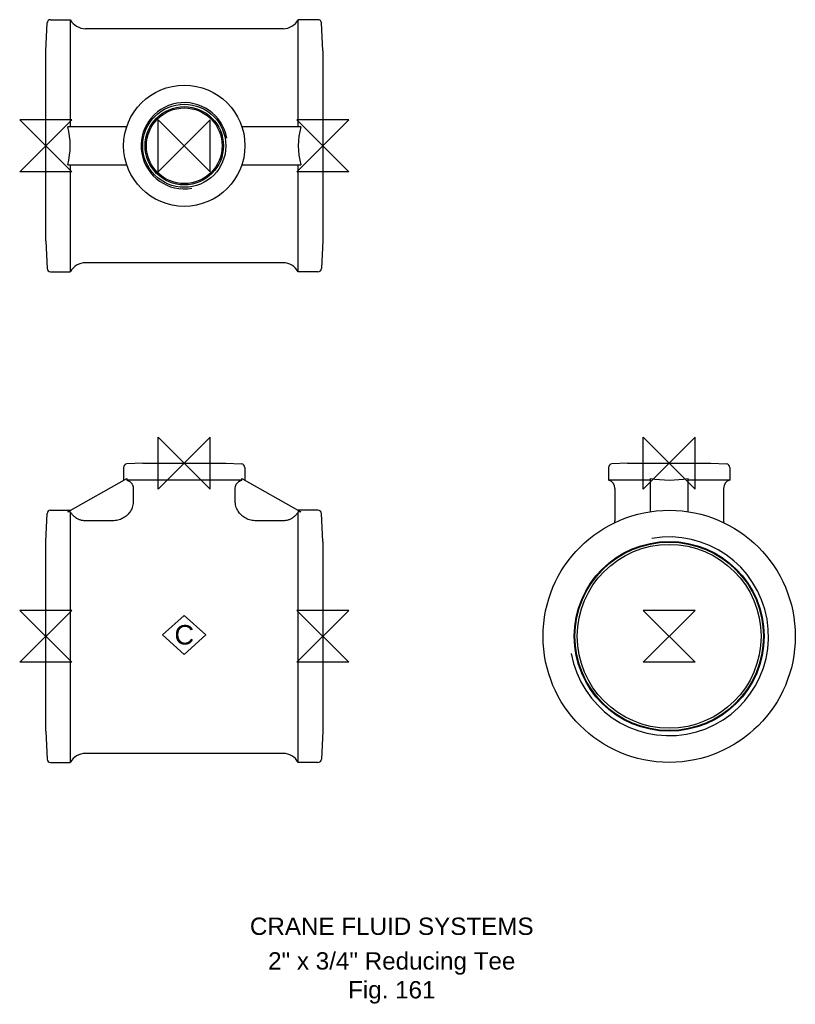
# Model space of a CAD drawing. Extents: x -8 to 216, y -106 to 178.
import ezdxf

# ---------------------------------------------------------------- set-up
doc = ezdxf.new("R2010")
doc.units = 0
doc.header["$MEASUREMENT"] = 0
doc.layers.get('0').update_dxf_attribs({"linetype": 'CONTINUOUS'})
for name, color, linetype in [('DETAIL', 2, 'CONTINUOUS'), ('ORIGIN', 6, 'CONTINUOUS'), ('SYMBOL', 3, 'CONTINUOUS')]:
    doc.layers.add(name, color=color, linetype=linetype)
doc.layers.add('TEXT', color=7, linetype='CONTINUOUS', lineweight=13)
doc.styles.add('fastrack', font='ARIAL.TTF')

# ---------------------------------------------------------------- blocks, each defined once
blk = doc.blocks.new('C Symbol')
at = {"layer": 'SYMBOL'}
for p, q in [((-10, 0), (0, 9)), ((0, 9), (10, 0)), ((0, -9), (-10, 0)), ((10, 0), (0, -9))]:
    blk.add_line(p, q, dxfattribs=at)
at = {"layer": 'SYMBOL', "insert": (0, 0), "char_height": 9, "attachment_point": 5, "style": 'fastrack'}
blk.add_mtext('C', dxfattribs=at)
blk = doc.blocks.new('ZPO')
at = {"layer": 'ORIGIN'}
for p, q in [((-20, 20), (20, -20)), ((20, 20), (-20, -20)), ((-20, -20), (-20, 20)), ((20, -20), (20, 20))]:
    blk.add_line(p, q, dxfattribs=at)

msp = doc.modelspace()

# ---------------------------------------------------------------- linework, layer by layer
at = {"layer": 'DETAIL'}
for p, q in [((0, 169.03), (0.42, 177.08)), ((1.42, 178.03), (7.1, 178.03)), ((7.1, 178.03), (7.1, 147.13)), ((72.9, 147.13), (72.9, 178.03)), ((78.58, 178.03), (72.9, 178.03)), ((80, 169.03), (79.58, 177.08)), ((68.51, 175.43), (11.49, 175.43)), ((0, 114.23), (0, 169.03)), ((80, 169.03), (80, 114.23)), ((23.39, 147.13), (6.36, 147.13)), ((73.64, 147.13), (56.61, 147.13)), ((6.36, 136.13), (23.39, 136.13)), ((7.1, 136.13), (7.1, 105.23)), ((56.61, 136.13), (73.64, 136.13)), ((72.9, 105.23), (72.9, 136.13)), ((0, 114.23), (0.42, 106.18)), ((80, 114.23), (79.58, 106.18)), ((1.42, 105.23), (7.1, 105.23)), ((68.51, 107.83), (11.49, 107.83)), ((78.58, 105.23), (72.9, 105.23)), ((22.5, 48.76), (22.5, 45.1)), ((28, 50), (23.45, 49.76)), ((28, 50), (52, 50)), ((52, 50), (56.55, 49.76)), ((57.5, 48.76), (57.5, 45.1)), ((162.45, 48.76), (162.45, 45.1)), ((167.95, 50), (163.39, 49.76)), ((167.95, 50), (191.95, 50)), ((191.95, 50), (196.5, 49.76)), ((197.45, 48.76), (197.45, 45.1)), ((6.36, 35.98), (23.39, 45.6)), ((23.39, 45.6), (23.39, 45.1)), ((56.61, 45.6), (73.64, 35.98)), ((56.61, 45.1), (56.61, 45.6)), ((174.45, 45.6), (174.45, 35.98)), ((185.45, 35.98), (185.45, 45.6)), ((56.61, 45.1), (23.39, 45.1)), ((25.29, 42.7), (25.29, 39.07)), ((54.71, 39.07), (54.71, 42.7)), ((174.45, 45.1), (162.45, 45.1)), ((164.25, 42.7), (164.25, 33.36)), ((197.45, 45.1), (185.45, 45.1)), ((195.65, 42.7), (195.65, 33.36)), ((0, 27.4), (0.42, 35.45)), ((1.42, 36.4), (7.1, 36.4)), ((7.1, 35.98), (6.36, 35.98)), ((7.1, 35.98), (7.1, -36.4)), ((78.58, 36.4), (72.9, 36.4)), ((73.64, 35.98), (72.9, 35.98)), ((72.9, -36.4), (72.9, 35.98)), ((80, 27.4), (79.58, 35.45)), ((19.29, 33.35), (11.49, 33.35)), ((68.51, 33.35), (60.71, 33.35)), ((0, -27.4), (0, 27.4)), ((80, 27.4), (80, -27.4)), ((0, -27.4), (0.42, -35.45)), ((80, -27.4), (79.58, -35.45)), ((68.51, -33.8), (11.49, -33.8)), ((1.42, -36.4), (7.1, -36.4)), ((78.58, -36.4), (72.9, -36.4))]:
    msp.add_line(p, q, dxfattribs=at)
at = {"layer": 'DETAIL', "flags": 128}
for points in [[(23.39, 45.1), (23.52, 45.06), (23.64, 45.01), (23.77, 44.96), (23.89, 44.9), (24.01, 44.84), (24.13, 44.76), (24.25, 44.69), (24.36, 44.6), (24.46, 44.51), (24.56, 44.43), (24.65, 44.33), (24.74, 44.22), (24.83, 44.11), (24.91, 43.99), (24.98, 43.88), (25.04, 43.76), (25.1, 43.64), (25.15, 43.51), (25.19, 43.38), (25.23, 43.25), (25.26, 43.11), (25.28, 42.97), (25.29, 42.83), (25.29, 42.7)], [(54.71, 42.7), (54.71, 42.83), (54.72, 42.97), (54.74, 43.11), (54.77, 43.25), (54.81, 43.38), (54.85, 43.51), (54.9, 43.64), (54.96, 43.76), (55.02, 43.88), (55.09, 43.99), (55.17, 44.11), (55.26, 44.22), (55.35, 44.33), (55.44, 44.43), (55.54, 44.51), (55.64, 44.6), (55.75, 44.69), (55.87, 44.76), (55.99, 44.84), (56.11, 44.9), (56.23, 44.96), (56.36, 45.01), (56.48, 45.06), (56.61, 45.1)], [(25.29, 39.07), (25.28, 38.68), (25.24, 38.3), (25.18, 37.92), (25.09, 37.55), (24.98, 37.18), (24.84, 36.82), (24.67, 36.48), (24.48, 36.14), (24.27, 35.82), (24.04, 35.52), (23.78, 35.23), (23.51, 34.96), (23.22, 34.71), (22.91, 34.47), (22.59, 34.26), (22.26, 34.07), (21.91, 33.9), (21.55, 33.76), (21.19, 33.63), (20.82, 33.53), (20.44, 33.45), (20.06, 33.39), (19.68, 33.36), (19.29, 33.35)], [(60.71, 33.35), (60.33, 33.36), (59.94, 33.39), (59.56, 33.45), (59.18, 33.53), (58.81, 33.63), (58.44, 33.76), (58.09, 33.91), (57.74, 34.07), (57.41, 34.26), (57.09, 34.48), (56.78, 34.71), (56.49, 34.96), (56.21, 35.23), (55.96, 35.52), (55.73, 35.82), (55.52, 36.14), (55.33, 36.48), (55.16, 36.82), (55.02, 37.18), (54.91, 37.55), (54.82, 37.92), (54.76, 38.3), (54.72, 38.68), (54.71, 39.07)], [(11.49, 33.35), (11.27, 33.35), (11.05, 33.37), (10.83, 33.39), (10.6, 33.43), (10.38, 33.48), (10.15, 33.53), (9.94, 33.6), (9.73, 33.67), (9.53, 33.75), (9.34, 33.84), (9.14, 33.94), (8.94, 34.06), (8.75, 34.18), (8.56, 34.31), (8.38, 34.45), (8.21, 34.59), (8.05, 34.74), (7.9, 34.89), (7.75, 35.05), (7.6, 35.22), (7.47, 35.4), (7.34, 35.59), (7.21, 35.78), (7.1, 35.98)], [(72.9, 35.98), (72.79, 35.78), (72.66, 35.59), (72.53, 35.4), (72.4, 35.22), (72.25, 35.05), (72.1, 34.89), (71.95, 34.74), (71.79, 34.59), (71.62, 34.45), (71.44, 34.31), (71.25, 34.18), (71.06, 34.06), (70.86, 33.94), (70.66, 33.84), (70.47, 33.75), (70.27, 33.67), (70.06, 33.6), (69.85, 33.53), (69.62, 33.48), (69.4, 33.43), (69.17, 33.39), (68.95, 33.37), (68.73, 33.35), (68.51, 33.35)]]:
    msp.add_lwpolyline(points, dxfattribs=at)
at = {"layer": 'DETAIL'}
for centre, radius in [((40, 141.63), 17.5), ((40, 141.63), 12), ((40, 141.63), 11.3), ((40, 141.63), 10.93), ((179.95, 0), 36.4), ((179.95, 0), 27.4), ((179.95, 0), 27.2), ((179.95, 0), 26.53)]:
    msp.add_circle(centre, radius, dxfattribs=at)
for centre, radius, start, end in [((1.42, 177.03), 1, 90, 177), ((11.49, 180.43), 5, 208.6854, 270), ((68.51, 180.43), 5, 270, 331.3146), ((78.58, 177.03), 1, 3, 90), ((40, 141.63), 12.46, 10, 280), ((1.42, 106.23), 1, 183, 270), ((11.49, 102.83), 5, 90, 151.3146), ((68.51, 102.83), 5, 28.6854, 90), ((78.58, 106.23), 1, 270, 357), ((23.5, 48.76), 1, 93, 180), ((56.5, 48.76), 1, 0, 87), ((163.45, 48.76), 1, 93, 180), ((196.45, 48.76), 1, 0, 87), ((161.75, 42.7), 2.5, 0, 73.7398), ((198.15, 42.7), 2.5, 106.2602, 180), ((1.42, 35.4), 1, 90, 177), ((78.58, 35.4), 1, 3, 90), ((158.25, 33.36), 6, 354.8816, 0), ((201.65, 33.36), 6, 180, 185.1184), ((179.95, 0), 28.68, 190, 100), ((11.49, -38.8), 5, 90, 151.3146), ((68.51, -38.8), 5, 28.6854, 90), ((1.42, -35.4), 1, 183, 270), ((78.58, -35.4), 1, 270, 357)]:
    msp.add_arc(centre, radius, start, end, dxfattribs=at)
for centre, major_axis, start_param, end_param in [((-57.33, 141.63), (-64.43, 0), 2.989913, 3.293272), ((137.33, 141.63), (-64.43, 0), 6.131505, 6.434865), ((179.95, 54.99), (-17.5, 0), 1.251092, 1.8905)]:
    msp.add_ellipse(centre, major_axis=major_axis, ratio=0.564935, start_param=start_param, end_param=end_param, dxfattribs=at)

# ---------------------------------------------------------------- block references
at = {"xscale": 0.625, "yscale": 0.625, "zscale": 0.625}
msp.add_blockref('C Symbol', (40, 0.4), dxfattribs=at)
at = {"layer": 'ORIGIN', "xscale": 0.375, "yscale": 0.375, "zscale": 0.375, "rotation": 90}
for p in [(0, 141.63), (80, 141.63), (0, 0), (80, 0), (179.95, 0)]:
    msp.add_blockref('ZPO', p, dxfattribs=at)
at = {"layer": 'ORIGIN', "xscale": 0.375, "yscale": 0.375, "zscale": 0.375}
for p in [(40, 141.63), (40, 50), (179.95, 50)]:
    msp.add_blockref('ZPO', p, dxfattribs=at)

# ---------------------------------------------------------------- texts
at = {"layer": 'TEXT', "char_height": 5, "attachment_point": 2, "style": 'fastrack'}
for s, insert in [('CRANE FLUID SYSTEMS', (99.88, -81.21)), ('\\A1;2" x 3/4" Reducing Tee\\PFig. 161', (99.88, -91.21))]:
    msp.add_mtext(s, dxfattribs=dict(at, insert=insert))

doc.saveas('drawing.dxf')
